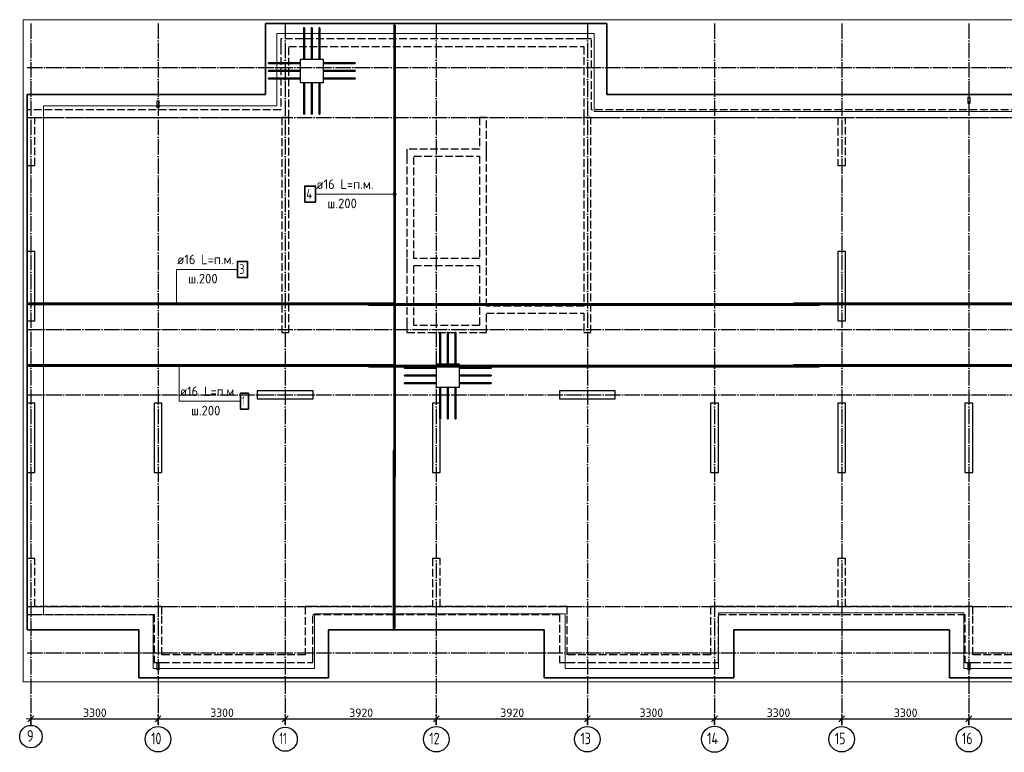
# Model space of a CAD drawing. Header units: millimetres. Extents: x 13527 to 139154, y -122592 to 61893.
# Tile 62 of 130: x 75010 to 100560, y -2582 to 16440. Entities that reach past the tile are written whole.
import ezdxf

# ---------------------------------------------------------------- set-up
doc = ezdxf.new("R2010")
doc.units = ezdxf.units.MM
doc.header["$PDMODE"] = 65
for name, pattern in [('______11', [500, 400, -50, 0, -50]), ('______2', [270, 200, -70]), ('______5', [1100, 800, -100, 100, -100])]:
    doc.linetypes.add(name, pattern=pattern)
for name, color, linetype, lineweight in [('Standard', 7, 'Continuous', 25), ('Арм.стержн. Арматура края', 96, 'Continuous', 35), ('Колонна (1)', 7, 'Continuous', 35), ('Колонна (2)', 7, 'Continuous', 35), ('Размерная линия_ общее', 7, 'Continuous', 13), ('Стальная конструкция_ общее', 7, 'Continuous', 25), ('Стена_ общее', 7, 'Continuous', 35), ('Фундамент_ общее', 7, 'Continuous', 35)]:
    doc.layers.add(name, color=color, linetype=linetype, lineweight=lineweight)
for name, color, linetype, lineweight, true_color in [('Арм.стержн.верхн.зоны У', 7, 'Continuous', 35, 0xecec00), ('Арм.стержн.верхн.зоны Х', 7, 'Continuous', 35, 0x0000c6), ('Арм.стержн.ниж.зоны У', 7, 'Continuous', 35, 0x00b300), ('Арм.стержн.ниж.зоны Х', 7, 'Continuous', 35, 0xc600c6), ('Осевая линия_ общее', 7, '______5', 13, 0xa0a0a0)]:
    doc.layers.add(name, color=color, linetype=linetype, lineweight=lineweight, true_color=true_color)
doc.styles.add('ISOCPEUR', font='isocpeur.ttf')
doc.dimstyles.new('DIMSTYLE_5', dxfattribs={"dimtxt": 220, "dimasz": 250, "dimexe": 0, "dimexo": 0, "dimgap": 110, "dimtad": 2, "dimdec": 0, "dimrnd": 5, "dimzin": 12, "dimdsep": 46, "dimtxsty": 'ISOCPEUR', "dimblk1": 'ALL_ML_STRICH', "dimblk2": 'ALL_ML_STRICH', "dimsah": 1, "dimcen": 0, "dimclrd": 7, "dimclre": 256, "dimclrt": 7, "dimadec": 0, "dimazin": 0, "dimtfac": 1, "dimtdec": 0, "dimtix": 1, "dimtmove": 2, "dimatfit": 3, "dimfxl": 0, "dimtzin": 0, "dimlwd": 0, "dimlwe": -3, "dimarcsym": 0})

# ---------------------------------------------------------------- blocks, each defined once
blk = doc.blocks.new('ALL_ML_STRICH')
at = {"color": 0, "linetype": 'ByBlock', "lineweight": -2}
for p, q in [((-1, 0), (0.5, 0)), ((-0.3, -0.3), (0.3, 0.3)), ((0, -0.5), (0, 0.5))]:
    blk.add_line(p, q, dxfattribs=at)
blk = doc.blocks.new('*D42')
at = {"layer": 'DEFPOINTS', "color": 7, "linetype": 'Continuous', "lineweight": 13, "transparency": 33554687}
for p in [(75300, -1714), (75300, -1878), (78600, -1878)]:
    blk.add_point(p, dxfattribs=at)
at = {"layer": 'Размерная линия_ общее', "color": 253, "linetype": 'Continuous', "lineweight": -2, "true_color": 0xa0a0a0, "transparency": 33554687}
for p, q in [((75300, -1858), (75300, -1714)), ((78600, -1858), (78600, -1714))]:
    blk.add_line(p, q, dxfattribs=at)
at = {"layer": 'Размерная линия_ общее', "color": 7, "linetype": 'Continuous', "lineweight": -2, "transparency": 33554687}
blk.add_line((75300, -1714), (78600, -1714), dxfattribs=at)
at = {"layer": 'Размерная линия_ общее', "color": 7, "linetype": 'Continuous', "lineweight": 13, "transparency": 33554687, "xscale": 250, "yscale": 250, "zscale": 250, "rotation": 180}
blk.add_blockref('ALL_ML_STRICH', (75300, -1714), dxfattribs=at)
at = {"layer": 'Размерная линия_ общее', "color": 7, "linetype": 'Continuous', "lineweight": 13, "transparency": 33554687, "xscale": 250, "yscale": 250, "zscale": 250}
blk.add_blockref('ALL_ML_STRICH', (78600, -1714), dxfattribs=at)
at = {"layer": 'Размерная линия_ общее', "color": 7, "linetype": 'Continuous', "lineweight": 13, "transparency": 33554687, "insert": (76961, -1554), "char_height": 220, "width": 880, "attachment_point": 5, "style": 'ISOCPEUR'}
blk.add_mtext('\\A1;{3300}', dxfattribs=at)
blk = doc.blocks.new('*D43')
at = {"layer": 'DEFPOINTS', "color": 7, "linetype": 'Continuous', "lineweight": 13, "transparency": 33554687}
for p in [(78600, -1714), (78600, -1878), (81900, -1878)]:
    blk.add_point(p, dxfattribs=at)
at = {"layer": 'Размерная линия_ общее', "color": 253, "linetype": 'Continuous', "lineweight": -2, "true_color": 0xa0a0a0, "transparency": 33554687}
for p, q in [((78600, -1858), (78600, -1714)), ((81900, -1858), (81900, -1714))]:
    blk.add_line(p, q, dxfattribs=at)
at = {"layer": 'Размерная линия_ общее', "color": 7, "linetype": 'Continuous', "lineweight": -2, "transparency": 33554687}
blk.add_line((78600, -1714), (81900, -1714), dxfattribs=at)
at = {"layer": 'Размерная линия_ общее', "color": 7, "linetype": 'Continuous', "lineweight": 13, "transparency": 33554687, "xscale": 250, "yscale": 250, "zscale": 250, "rotation": 180}
blk.add_blockref('ALL_ML_STRICH', (78600, -1714), dxfattribs=at)
at = {"layer": 'Размерная линия_ общее', "color": 7, "linetype": 'Continuous', "lineweight": 13, "transparency": 33554687, "xscale": 250, "yscale": 250, "zscale": 250}
blk.add_blockref('ALL_ML_STRICH', (81900, -1714), dxfattribs=at)
at = {"layer": 'Размерная линия_ общее', "color": 7, "linetype": 'Continuous', "lineweight": 13, "transparency": 33554687, "insert": (80261, -1554), "char_height": 220, "width": 880, "attachment_point": 5, "style": 'ISOCPEUR'}
blk.add_mtext('\\A1;{3300}', dxfattribs=at)
blk = doc.blocks.new('*D44')
at = {"layer": 'DEFPOINTS', "color": 7, "linetype": 'Continuous', "lineweight": 13, "transparency": 33554687}
for p in [(81900, -1714), (81900, -1878), (85820, -1878)]:
    blk.add_point(p, dxfattribs=at)
at = {"layer": 'Размерная линия_ общее', "color": 253, "linetype": 'Continuous', "lineweight": -2, "true_color": 0xa0a0a0, "transparency": 33554687}
for p, q in [((81900, -1858), (81900, -1714)), ((85820, -1858), (85820, -1714))]:
    blk.add_line(p, q, dxfattribs=at)
at = {"layer": 'Размерная линия_ общее', "color": 7, "linetype": 'Continuous', "lineweight": -2, "transparency": 33554687}
blk.add_line((81900, -1714), (85820, -1714), dxfattribs=at)
at = {"layer": 'Размерная линия_ общее', "color": 7, "linetype": 'Continuous', "lineweight": 13, "transparency": 33554687, "xscale": 250, "yscale": 250, "zscale": 250, "rotation": 180}
blk.add_blockref('ALL_ML_STRICH', (81900, -1714), dxfattribs=at)
at = {"layer": 'Размерная линия_ общее', "color": 7, "linetype": 'Continuous', "lineweight": 13, "transparency": 33554687, "xscale": 250, "yscale": 250, "zscale": 250}
blk.add_blockref('ALL_ML_STRICH', (85820, -1714), dxfattribs=at)
at = {"layer": 'Размерная линия_ общее', "color": 7, "linetype": 'Continuous', "lineweight": 13, "transparency": 33554687, "insert": (83871, -1554), "char_height": 220, "width": 880, "attachment_point": 5, "style": 'ISOCPEUR'}
blk.add_mtext('\\A1;{3920}', dxfattribs=at)
blk = doc.blocks.new('*D45')
at = {"layer": 'DEFPOINTS', "color": 7, "linetype": 'Continuous', "lineweight": 13, "transparency": 33554687}
for p in [(85820, -1714), (85820, -1878), (89740, -1878)]:
    blk.add_point(p, dxfattribs=at)
at = {"layer": 'Размерная линия_ общее', "color": 253, "linetype": 'Continuous', "lineweight": -2, "true_color": 0xa0a0a0, "transparency": 33554687}
for p, q in [((85820, -1858), (85820, -1714)), ((89740, -1858), (89740, -1714))]:
    blk.add_line(p, q, dxfattribs=at)
at = {"layer": 'Размерная линия_ общее', "color": 7, "linetype": 'Continuous', "lineweight": -2, "transparency": 33554687}
blk.add_line((85820, -1714), (89740, -1714), dxfattribs=at)
at = {"layer": 'Размерная линия_ общее', "color": 7, "linetype": 'Continuous', "lineweight": 13, "transparency": 33554687, "xscale": 250, "yscale": 250, "zscale": 250, "rotation": 180}
blk.add_blockref('ALL_ML_STRICH', (85820, -1714), dxfattribs=at)
at = {"layer": 'Размерная линия_ общее', "color": 7, "linetype": 'Continuous', "lineweight": 13, "transparency": 33554687, "xscale": 250, "yscale": 250, "zscale": 250}
blk.add_blockref('ALL_ML_STRICH', (89740, -1714), dxfattribs=at)
at = {"layer": 'Размерная линия_ общее', "color": 7, "linetype": 'Continuous', "lineweight": 13, "transparency": 33554687, "insert": (87791, -1554), "char_height": 220, "width": 880, "attachment_point": 5, "style": 'ISOCPEUR'}
blk.add_mtext('\\A1;{3920}', dxfattribs=at)
blk = doc.blocks.new('*D46')
at = {"layer": 'DEFPOINTS', "color": 7, "linetype": 'Continuous', "lineweight": 13, "transparency": 33554687}
for p in [(89740, -1714), (89740, -1878), (93040, -1878)]:
    blk.add_point(p, dxfattribs=at)
at = {"layer": 'Размерная линия_ общее', "color": 253, "linetype": 'Continuous', "lineweight": -2, "true_color": 0xa0a0a0, "transparency": 33554687}
for p, q in [((89740, -1858), (89740, -1714)), ((93040, -1858), (93040, -1714))]:
    blk.add_line(p, q, dxfattribs=at)
at = {"layer": 'Размерная линия_ общее', "color": 7, "linetype": 'Continuous', "lineweight": -2, "transparency": 33554687}
blk.add_line((89740, -1714), (93040, -1714), dxfattribs=at)
at = {"layer": 'Размерная линия_ общее', "color": 7, "linetype": 'Continuous', "lineweight": 13, "transparency": 33554687, "xscale": 250, "yscale": 250, "zscale": 250, "rotation": 180}
blk.add_blockref('ALL_ML_STRICH', (89740, -1714), dxfattribs=at)
at = {"layer": 'Размерная линия_ общее', "color": 7, "linetype": 'Continuous', "lineweight": 13, "transparency": 33554687, "xscale": 250, "yscale": 250, "zscale": 250}
blk.add_blockref('ALL_ML_STRICH', (93040, -1714), dxfattribs=at)
at = {"layer": 'Размерная линия_ общее', "color": 7, "linetype": 'Continuous', "lineweight": 13, "transparency": 33554687, "insert": (91401, -1554), "char_height": 220, "width": 880, "attachment_point": 5, "style": 'ISOCPEUR'}
blk.add_mtext('\\A1;{3300}', dxfattribs=at)
blk = doc.blocks.new('*D47')
at = {"layer": 'DEFPOINTS', "color": 7, "linetype": 'Continuous', "lineweight": 13, "transparency": 33554687}
for p in [(93040, -1714), (93040, -1878), (96340, -1878)]:
    blk.add_point(p, dxfattribs=at)
at = {"layer": 'Размерная линия_ общее', "color": 253, "linetype": 'Continuous', "lineweight": -2, "true_color": 0xa0a0a0, "transparency": 33554687}
for p, q in [((93040, -1858), (93040, -1714)), ((96340, -1858), (96340, -1714))]:
    blk.add_line(p, q, dxfattribs=at)
at = {"layer": 'Размерная линия_ общее', "color": 7, "linetype": 'Continuous', "lineweight": -2, "transparency": 33554687}
blk.add_line((93040, -1714), (96340, -1714), dxfattribs=at)
at = {"layer": 'Размерная линия_ общее', "color": 7, "linetype": 'Continuous', "lineweight": 13, "transparency": 33554687, "xscale": 250, "yscale": 250, "zscale": 250, "rotation": 180}
blk.add_blockref('ALL_ML_STRICH', (93040, -1714), dxfattribs=at)
at = {"layer": 'Размерная линия_ общее', "color": 7, "linetype": 'Continuous', "lineweight": 13, "transparency": 33554687, "xscale": 250, "yscale": 250, "zscale": 250}
blk.add_blockref('ALL_ML_STRICH', (96340, -1714), dxfattribs=at)
at = {"layer": 'Размерная линия_ общее', "color": 7, "linetype": 'Continuous', "lineweight": 13, "transparency": 33554687, "insert": (94701, -1554), "char_height": 220, "width": 880, "attachment_point": 5, "style": 'ISOCPEUR'}
blk.add_mtext('\\A1;{3300}', dxfattribs=at)
blk = doc.blocks.new('*D48')
at = {"layer": 'DEFPOINTS', "color": 7, "linetype": 'Continuous', "lineweight": 13, "transparency": 33554687}
for p in [(96340, -1714), (96340, -1878), (99640, -1878)]:
    blk.add_point(p, dxfattribs=at)
at = {"layer": 'Размерная линия_ общее', "color": 253, "linetype": 'Continuous', "lineweight": -2, "true_color": 0xa0a0a0, "transparency": 33554687}
for p, q in [((96340, -1858), (96340, -1714)), ((99640, -1858), (99640, -1714))]:
    blk.add_line(p, q, dxfattribs=at)
at = {"layer": 'Размерная линия_ общее', "color": 7, "linetype": 'Continuous', "lineweight": -2, "transparency": 33554687}
blk.add_line((96340, -1714), (99640, -1714), dxfattribs=at)
at = {"layer": 'Размерная линия_ общее', "color": 7, "linetype": 'Continuous', "lineweight": 13, "transparency": 33554687, "xscale": 250, "yscale": 250, "zscale": 250, "rotation": 180}
blk.add_blockref('ALL_ML_STRICH', (96340, -1714), dxfattribs=at)
at = {"layer": 'Размерная линия_ общее', "color": 7, "linetype": 'Continuous', "lineweight": 13, "transparency": 33554687, "xscale": 250, "yscale": 250, "zscale": 250}
blk.add_blockref('ALL_ML_STRICH', (99640, -1714), dxfattribs=at)
at = {"layer": 'Размерная линия_ общее', "color": 7, "linetype": 'Continuous', "lineweight": 13, "transparency": 33554687, "insert": (98001, -1554), "char_height": 220, "width": 880, "attachment_point": 5, "style": 'ISOCPEUR'}
blk.add_mtext('\\A1;{3300}', dxfattribs=at)
blk = doc.blocks.new('*D49')
at = {"layer": 'DEFPOINTS', "color": 7, "linetype": 'Continuous', "lineweight": 13, "transparency": 33554687}
for p in [(99640, -1714), (99640, -1878), (102940, -1878)]:
    blk.add_point(p, dxfattribs=at)
at = {"layer": 'Размерная линия_ общее', "color": 253, "linetype": 'Continuous', "lineweight": -2, "true_color": 0xa0a0a0, "transparency": 33554687}
for p, q in [((99640, -1858), (99640, -1714)), ((102940, -1858), (102940, -1714))]:
    blk.add_line(p, q, dxfattribs=at)
at = {"layer": 'Размерная линия_ общее', "color": 7, "linetype": 'Continuous', "lineweight": -2, "transparency": 33554687}
blk.add_line((99640, -1714), (102940, -1714), dxfattribs=at)
at = {"layer": 'Размерная линия_ общее', "color": 7, "linetype": 'Continuous', "lineweight": 13, "transparency": 33554687, "xscale": 250, "yscale": 250, "zscale": 250, "rotation": 180}
blk.add_blockref('ALL_ML_STRICH', (99640, -1714), dxfattribs=at)
at = {"layer": 'Размерная линия_ общее', "color": 7, "linetype": 'Continuous', "lineweight": 13, "transparency": 33554687, "xscale": 250, "yscale": 250, "zscale": 250}
blk.add_blockref('ALL_ML_STRICH', (102940, -1714), dxfattribs=at)
at = {"layer": 'Размерная линия_ общее', "color": 7, "linetype": 'Continuous', "lineweight": 13, "transparency": 33554687, "insert": (101301, -1554), "char_height": 220, "width": 880, "attachment_point": 5, "style": 'ISOCPEUR'}
blk.add_mtext('\\A1;{3300}', dxfattribs=at)
blk = doc.blocks.new('СЛОЖНЫЙ_ОБЪЕКТ_1')
at = {"layer": 'Колонна (1)', "color": 9, "lineweight": -3, "true_color": 0xc7c7c7, "transparency": 33554687}
for p, q in [((75200, 10420), (75200, 8620)), ((75400, 10420), (75200, 10420)), ((75400, 8620), (75400, 10420)), ((96240, 10420), (96240, 8620)), ((96440, 10420), (96240, 10420)), ((96440, 8620), (96440, 10420)), ((75200, 8620), (75400, 8620)), ((96240, 8620), (96440, 8620)), ((75200, 6480), (75200, 4680)), ((75400, 6480), (75200, 6480)), ((75400, 4680), (75400, 6480)), ((78500, 6480), (78500, 4680)), ((78700, 6480), (78500, 6480)), ((78700, 4680), (78700, 6480)), ((85720, 6480), (85720, 4680)), ((85920, 6480), (85720, 6480)), ((85920, 4680), (85920, 6480)), ((92940, 6480), (92940, 4680)), ((93140, 6480), (92940, 6480)), ((93140, 4680), (93140, 6480)), ((96240, 6480), (96240, 4680)), ((96440, 6480), (96240, 6480)), ((96440, 4680), (96440, 6480)), ((99540, 6480), (99540, 4680)), ((99740, 6480), (99540, 6480)), ((99740, 4680), (99740, 6480)), ((75200, 4680), (75400, 4680)), ((78500, 4680), (78700, 4680)), ((85720, 4680), (85920, 4680)), ((92940, 4680), (93140, 4680)), ((96240, 4680), (96440, 4680)), ((99540, 4680), (99740, 4680))]:
    blk.add_line(p, q, dxfattribs=at)
at = {"layer": 'Колонна (2)', "color": 9, "lineweight": -3, "true_color": 0xc7c7c7, "transparency": 33554687}
for p, q in [((81175, 6800), (81175, 6600)), ((82625, 6800), (81175, 6800)), ((82625, 6600), (82625, 6800)), ((89015, 6800), (89015, 6600)), ((90465, 6800), (89015, 6800)), ((90465, 6600), (90465, 6800)), ((81175, 6600), (82625, 6600)), ((89015, 6600), (90465, 6600))]:
    blk.add_line(p, q, dxfattribs=at)
at = {"layer": 'Стена_ общее', "color": 9, "linetype": '______2', "lineweight": -3, "true_color": 0xc7c7c7, "transparency": 33554687}
for p, q in [((81790, 15940), (81790, 15740)), ((89650, 15940), (81790, 15940)), ((89850, 15940), (89650, 15940)), ((89850, 14100), (89850, 15940)), ((81790, 15740), (81790, 14100)), ((81990, 13900), (81990, 15740)), ((81990, 15740), (89650, 15740)), ((89650, 15740), (89650, 14100)), ((75200, 14100), (75200, 13900)), ((81790, 14100), (75200, 14100)), ((89650, 14100), (89650, 13900)), ((102830, 14100), (89850, 14100)), ((75200, 13900), (75200, 12650)), ((75400, 13900), (81790, 13900)), ((75400, 12650), (75400, 13900)), ((81790, 13900), (81810, 13900)), ((81810, 13900), (81810, 8320)), ((81990, 13900), (81810, 13900)), ((81990, 8320), (81990, 13900)), ((86940, 13900), (86940, 13080)), ((87120, 13900), (86940, 13900)), ((87120, 13080), (87120, 13900)), ((89650, 13900), (89650, 9000)), ((89830, 13900), (89650, 13900)), ((89830, 8320), (89830, 13900)), ((89830, 13900), (96240, 13900)), ((96240, 13900), (96240, 12650)), ((96440, 12650), (96440, 13900)), ((96440, 13900), (102850, 13900)), ((85060, 13080), (85060, 12900)), ((86940, 13080), (85060, 13080)), ((87120, 12900), (87120, 13080)), ((85060, 12900), (85060, 10240)), ((85240, 10240), (85240, 12900)), ((85240, 12900), (86940, 12900)), ((86940, 12900), (86940, 10240)), ((87120, 10060), (87120, 12900)), ((75200, 12650), (75400, 12650)), ((96240, 12650), (96440, 12650)), ((85060, 10240), (85060, 10060)), ((86940, 10240), (85240, 10240)), ((85060, 10060), (85060, 8500)), ((85240, 8500), (85240, 10060)), ((85240, 10060), (86940, 10060)), ((86940, 10060), (86940, 8500)), ((87120, 9000), (87120, 10060)), ((89650, 9000), (87120, 9000)), ((87120, 8820), (89650, 8820)), ((87120, 8320), (87120, 8820)), ((89650, 8820), (89650, 8320)), ((85060, 8500), (85060, 8320)), ((86940, 8500), (85240, 8500)), ((81810, 8320), (81990, 8320)), ((85060, 8320), (86940, 8320)), ((86940, 8320), (87120, 8320)), ((89650, 8320), (89830, 8320)), ((75200, 2450), (75200, 1000)), ((75400, 2450), (75200, 2450)), ((75400, 1200), (75400, 2450)), ((85720, 2450), (85720, 1200)), ((85920, 2450), (85720, 2450)), ((85920, 1200), (85920, 2450)), ((96240, 2450), (96240, 1200)), ((96440, 2450), (96240, 2450)), ((96440, 1200), (96440, 2450)), ((78700, 1200), (75400, 1200)), ((78700, 1000), (78700, 1200)), ((82420, 1200), (82420, -50)), ((82620, 1200), (82420, 1200)), ((85720, 1200), (82620, 1200)), ((89220, 1200), (85920, 1200)), ((89220, 1000), (89220, 1200)), ((92940, 1200), (92940, -50)), ((93140, 1200), (92940, 1200)), ((96240, 1200), (93140, 1200)), ((99740, 1200), (96440, 1200)), ((99740, 1000), (99740, 1200)), ((75200, 1000), (75400, 1000)), ((75400, 1000), (78500, 1000)), ((78500, 1000), (78500, -250)), ((78700, -50), (78700, 1000)), ((82620, -50), (82620, 1000)), ((82620, 1000), (89020, 1000)), ((89020, 1000), (89020, -250)), ((89220, -50), (89220, 1000)), ((93140, 1000), (99540, 1000)), ((93140, -50), (93140, 1000)), ((99540, 1000), (99540, -250)), ((99740, -50), (99740, 1000)), ((78500, -250), (78700, -250)), ((82420, -50), (78700, -50)), ((78700, -250), (82620, -250)), ((82620, -250), (82620, -50)), ((89020, -250), (89220, -250)), ((92940, -50), (89220, -50)), ((89220, -250), (93140, -250)), ((93140, -250), (93140, -50)), ((99540, -250), (99740, -250)), ((103460, -50), (99740, -50)), ((99740, -250), (103660, -250))]:
    blk.add_line(p, q, dxfattribs=at)

msp = doc.modelspace()

# ---------------------------------------------------------------- hatches: boundary and pattern name
at = {"layer": 'Арм.стержн.верхн.зоны У', "linetype": 'Continuous', "lineweight": 13, "transparency": 33554687}
for points in [[(84707.8, 11892.6), (84707.8, 11930.1), (84702.5, 11911.4)], [(84707.8, 11930.1), (84721.3, 11879.1), (84721.3, 11943.6)], [(84707.8, 11930.1), (84707.8, 11892.6), (84721.3, 11879.1)], [(84721.3, 11943.6), (84740, 11873.9), (84740, 11948.9)], [(84721.3, 11943.6), (84721.3, 11879.1), (84740, 11873.9)], [(84740, 11948.9), (84740, 11873.9), (84758.8, 11879.1)], [(84740, 11948.9), (84758.8, 11879.1), (84758.8, 11943.6)], [(84758.8, 11943.6), (84758.8, 11879.1), (84772.2, 11892.6)], [(84758.8, 11943.6), (84772.2, 11892.6), (84772.2, 11930.1)], [(84772.2, 11930.1), (84772.2, 11892.6), (84777.5, 11911.4)]]:
    msp.add_hatch(color=7, dxfattribs=at).paths.add_polyline_path(points)
at = {"layer": 'Арм.стержн.верхн.зоны Х', "linetype": 'Continuous', "lineweight": 13, "transparency": 33554687}
for points in [[(79107.8, 9079.7), (79043.3, 9079.7), (79038, 9061)], [(79107.8, 9079.7), (79038, 9061), (79113, 9061)], [(79113, 9061), (79038, 9061), (79043.3, 9042.2)], [(79094.3, 9093.2), (79056.8, 9093.2), (79043.3, 9079.7)], [(79094.3, 9093.2), (79043.3, 9079.7), (79107.8, 9079.7)], [(79113, 9061), (79043.3, 9042.2), (79107.8, 9042.2)], [(79107.8, 9042.2), (79043.3, 9042.2), (79056.8, 9028.8)], [(79056.8, 9093.2), (79094.3, 9093.2), (79075.5, 9098.5)], [(79107.8, 9042.2), (79056.8, 9028.8), (79094.3, 9028.8)], [(79094.3, 9028.8), (79056.8, 9028.8), (79075.5, 9023.5)]]:
    msp.add_hatch(color=7, dxfattribs=at).paths.add_polyline_path(points)
at = {"layer": 'Арм.стержн.ниж.зоны Х', "linetype": 'Continuous', "lineweight": 13, "transparency": 33554687}
for points in [[(79109.2, 7461), (79184.2, 7461), (79178.9, 7479.8)], [(79109.2, 7461), (79178.9, 7479.8), (79114.4, 7479.8)], [(79114.4, 7442.3), (79184.2, 7461), (79109.2, 7461)], [(79114.4, 7479.8), (79178.9, 7479.8), (79165.4, 7493.2)], [(79114.4, 7479.8), (79165.4, 7493.2), (79127.9, 7493.2)], [(79114.4, 7442.3), (79178.9, 7442.3), (79184.2, 7461)], [(79127.9, 7428.8), (79178.9, 7442.3), (79114.4, 7442.3)], [(79127.9, 7493.2), (79165.4, 7493.2), (79146.7, 7498.5)], [(79127.9, 7428.8), (79165.4, 7428.8), (79178.9, 7442.3)], [(79165.4, 7428.8), (79127.9, 7428.8), (79146.7, 7423.5)]]:
    msp.add_hatch(color=7, dxfattribs=at).paths.add_polyline_path(points)

# ---------------------------------------------------------------- linework, layer by layer
at = {"layer": 'Standard', "color": 7, "linetype": 'Continuous', "lineweight": 13, "transparency": 33554687}
for points in [[(75100, -750), (118293.4, -750), (118293.4, 16440), (75100, 16440), (75100, -750)], [(102763.5, 14060), (89913.5, 14060), (89913.5, 16080), (81683.5, 16080), (81683.5, 14200), (75623.5, 14200), (75623.5, 990), (78473.5, 990), (78473.5, -410), (82663.5, -410), (82663.5, 1010), (89163.5, 1010), (89163.5, -410), (93143.5, -410), (93143.5, 1040), (99513.5, 1040), (99513.5, -410), (103753.5, -410)]]:
    msp.add_lwpolyline(points, dxfattribs=at)
at = {"layer": 'Арм.стержн. Арматура края', "color": 7, "linetype": 'Continuous', "lineweight": 35, "transparency": 33554687}
for points in [[(82398, 16230), (82398, 15430), (82382, 15430), (82382, 16230), (82398, 16230)], [(82598, 16230), (82598, 15430), (82582, 15430), (82582, 16230), (82598, 16230)], [(82798, 16230), (82798, 15430), (82782, 15430), (82782, 16230), (82798, 16230)], [(82267, 15302), (81467, 15302), (81467, 15318), (82267, 15318), (82267, 15302)], [(82267, 15102), (81467, 15102), (81467, 15118), (82267, 15118), (82267, 15102)], [(82913, 15318), (83713, 15318), (83713, 15302), (82913, 15302), (82913, 15318)], [(82913, 15118), (83713, 15118), (83713, 15102), (82913, 15102), (82913, 15118)], [(82267, 14902), (81467, 14902), (81467, 14918), (82267, 14918), (82267, 14902)], [(82913, 14918), (83713, 14918), (83713, 14902), (82913, 14902), (82913, 14918)], [(82382, 13990), (82382, 14790), (82398, 14790), (82398, 13990), (82382, 13990)], [(82582, 13990), (82582, 14790), (82598, 14790), (82598, 13990), (82582, 13990)], [(82782, 13990), (82782, 14790), (82798, 14790), (82798, 13990), (82782, 13990)], [(85928, 8320), (85928, 7520), (85912, 7520), (85912, 8320), (85928, 8320)], [(86128, 8320), (86128, 7520), (86112, 7520), (86112, 8320), (86128, 8320)], [(86328, 8320), (86328, 7520), (86312, 7520), (86312, 8320), (86328, 8320)], [(85797, 7392), (84997, 7392), (84997, 7408), (85797, 7408), (85797, 7392)], [(85797, 7192), (84997, 7192), (84997, 7208), (85797, 7208), (85797, 7192)], [(86443, 7408), (87243, 7408), (87243, 7392), (86443, 7392), (86443, 7408)], [(86443, 7208), (87243, 7208), (87243, 7192), (86443, 7192), (86443, 7208)], [(85797, 6992), (84997, 6992), (84997, 7008), (85797, 7008), (85797, 6992)], [(86443, 7008), (87243, 7008), (87243, 6992), (86443, 6992), (86443, 7008)], [(85912, 6080), (85912, 6880), (85928, 6880), (85928, 6080), (85912, 6080)], [(86112, 6080), (86112, 6880), (86128, 6880), (86128, 6080), (86112, 6080)], [(86312, 6080), (86312, 6880), (86328, 6880), (86328, 6080), (86312, 6080)]]:
    msp.add_lwpolyline(points, dxfattribs=at)
at = {"layer": 'Арм.стержн.верхн.зоны У', "color": 7, "linetype": 'Continuous', "lineweight": 13, "transparency": 33554687}
for p, q in [((82688.5, 11911.4), (84278.5, 11911.4)), ((84278.5, 11911.4), (84740, 11911.4)), ((84702.5, 11911.4), (84702.5, 11911.4)), ((84740, 11948.9), (84740, 11948.9)), ((84740, 11873.9), (84740, 11873.9)), ((84777.5, 11911.4), (84777.5, 11911.4))]:
    msp.add_line(p, q, dxfattribs=at)
at = {"layer": 'Арм.стержн.верхн.зоны У', "color": 7, "linetype": 'Continuous', "lineweight": 50, "transparency": 33554687}
for points in [[(84748, 16300), (84748, 4584), (84732, 4584), (84732, 16300), (84748, 16300)], [(84732, 5254), (84732, 640), (84716, 640), (84716, 5254), (84732, 5254)]]:
    msp.add_lwpolyline(points, dxfattribs=at)
at = {"layer": 'Арм.стержн.верхн.зоны У', "color": 7, "linetype": 'Continuous', "lineweight": 35, "transparency": 33554687}
msp.add_lwpolyline([(82405.2, 11703.1), (82688.5, 11703.1), (82688.5, 12119.7), (82405.2, 12119.7), (82405.2, 11703.1)], dxfattribs=at)
at = {"layer": 'Арм.стержн.верхн.зоны У', "color": 7, "linetype": 'Continuous', "lineweight": 13, "transparency": 33554687}
msp.add_circle((84740, 11911.4), 37.5, dxfattribs=at)
at = {"layer": 'Арм.стержн.верхн.зоны Х', "color": 7, "linetype": 'Continuous', "lineweight": 13, "transparency": 33554687}
for p, q in [((79075.5, 9957.1), (80665.5, 9957.1)), ((79075.5, 9957.1), (79075.5, 9061)), ((79038, 9061), (79038, 9061)), ((79075.5, 9098.5), (79075.5, 9098.5)), ((79075.5, 9023.5), (79075.5, 9023.5)), ((79113, 9061), (79113, 9061))]:
    msp.add_line(p, q, dxfattribs=at)
at = {"layer": 'Арм.стержн.верхн.зоны Х', "color": 52, "linetype": 'Continuous', "lineweight": 25, "transparency": 33554687}
for points in [[(102430, 14500), (90250, 14500), (90250, 16340), (81390, 16340), (81390, 14500), (75200, 14500), (75200, 600), (78100, 600), (78100, -650), (83020, -650), (83020, 600), (88620, 600), (88620, -650), (93540, -650), (93540, 600), (99140, 600), (99140, -650), (104060, -650)], [(82290, 15410), (82290, 14810), (82890, 14810), (82890, 15410), (82290, 15410)], [(85820, 7500), (85820, 6900), (86420, 6900), (86420, 7500), (85820, 7500)]]:
    msp.add_lwpolyline(points, dxfattribs=at)
at = {"layer": 'Арм.стержн.верхн.зоны Х', "color": 7, "linetype": 'Continuous', "lineweight": 35, "transparency": 33554687}
msp.add_lwpolyline([(80665.5, 9748.8), (80923.9, 9748.8), (80923.9, 10165.4), (80665.5, 10165.4), (80665.5, 9748.8)], dxfattribs=at)
at = {"layer": 'Арм.стержн.верхн.зоны Х', "color": 7, "linetype": 'Continuous', "lineweight": 50, "transparency": 33554687}
for points in [[(84734, 9053), (75240, 9053), (75240, 9069), (84734, 9069), (84734, 9053)], [(95764, 9037), (84064, 9037), (84064, 9053), (95764, 9053), (95764, 9037)], [(106794, 9053), (95094, 9053), (95094, 9069), (106794, 9069), (106794, 9053)]]:
    msp.add_lwpolyline(points, dxfattribs=at)
at = {"layer": 'Арм.стержн.верхн.зоны Х', "color": 7, "linetype": 'Continuous', "lineweight": 13, "transparency": 33554687}
msp.add_circle((79075.5, 9061), 37.5, dxfattribs=at)
at = {"layer": 'Арм.стержн.ниж.зоны У', "color": 52, "linetype": 'Continuous', "lineweight": 25, "transparency": 33554687}
msp.add_lwpolyline([(102430, 14500), (90250, 14500), (90250, 16340), (81390, 16340), (81390, 14500), (75200, 14500), (75200, 600), (78100, 600), (78100, -650), (83020, -650), (83020, 600), (88620, 600), (88620, -650), (93540, -650), (93540, 600), (99140, 600), (99140, -650), (104060, -650)], dxfattribs=at)
at = {"layer": 'Арм.стержн.ниж.зоны Х', "color": 7, "linetype": 'Continuous', "lineweight": 13, "transparency": 33554687}
for p, q in [((79109.2, 7461), (79109.2, 7461)), ((79146.7, 7498.5), (79146.7, 7498.5)), ((79146.7, 6531.8), (79146.7, 7461)), ((79146.7, 7423.5), (79146.7, 7423.5)), ((79184.2, 7461), (79184.2, 7461)), ((79146.7, 6531.8), (80736.7, 6531.8))]:
    msp.add_line(p, q, dxfattribs=at)
at = {"layer": 'Арм.стержн.ниж.зоны Х', "color": 52, "linetype": 'Continuous', "lineweight": 25, "transparency": 33554687}
msp.add_lwpolyline([(102430, 14500), (90250, 14500), (90250, 16340), (81390, 16340), (81390, 14500), (75200, 14500), (75200, 600), (78100, 600), (78100, -650), (83020, -650), (83020, 600), (88620, 600), (88620, -650), (93540, -650), (93540, 600), (99140, 600), (99140, -650), (104060, -650)], dxfattribs=at)
at = {"layer": 'Арм.стержн.ниж.зоны Х', "color": 7, "linetype": 'Continuous', "lineweight": 50, "transparency": 33554687}
for points in [[(84734, 7453), (75240, 7453), (75240, 7469), (84734, 7469), (84734, 7453)], [(95764, 7437), (84064, 7437), (84064, 7453), (95764, 7453), (95764, 7437)], [(106794, 7453), (95094, 7453), (95094, 7469), (106794, 7469), (106794, 7453)]]:
    msp.add_lwpolyline(points, dxfattribs=at)
at = {"layer": 'Арм.стержн.ниж.зоны Х', "color": 7, "linetype": 'Continuous', "lineweight": 35, "transparency": 33554687}
msp.add_lwpolyline([(80736.7, 6323.5), (80945, 6323.5), (80945, 6740.1), (80736.7, 6740.1), (80736.7, 6323.5)], dxfattribs=at)
at = {"layer": 'Арм.стержн.ниж.зоны Х', "color": 7, "linetype": 'Continuous', "lineweight": 13, "transparency": 33554687}
msp.add_circle((79146.7, 7461), 37.5, dxfattribs=at)
at = {"layer": 'Осевая линия_ общее', "color": 253, "linetype": '______11', "lineweight": -3, "true_color": 0xa0a0a0, "transparency": 33554687}
for p, q in [((75300, 16340), (75300, -1877.9)), ((78600, 16340), (78600, -1877.9)), ((81900, 16340), (81900, -1877.9)), ((85820, 16340), (85820, -1877.9)), ((89740, 16340), (89740, -1877.9)), ((93040, 16340), (93040, -1877.9)), ((96340, 16340), (96340, -1877.9)), ((99640, 16340), (99640, -1877.9)), ((75200, 15200), (119325.4, 15200)), ((75200, 13900), (119325.4, 13900)), ((75200, 8400), (119325.4, 8400)), ((75200, 6700), (119325.4, 6700)), ((75200, 1200), (119325.4, 1200)), ((75200, 0), (119325.4, 0))]:
    msp.add_line(p, q, dxfattribs=at)
at = {"layer": 'Осевая линия_ общее', "color": 7, "linetype": 'Continuous', "lineweight": -3, "transparency": 33554687}
for centre, radius in [((75302.4, -2174.7), 292.4), ((78600.4, -2242.4), 330.4), ((81900.9, -2242.4), 313.4), ((85820.4, -2242.4), 330.4), ((89740.4, -2242.4), 330.4), ((93042.1, -2242.4), 339.6), ((96340.4, -2242.4), 330.4), ((99640.4, -2242.4), 330.4)]:
    msp.add_circle(centre, radius, dxfattribs=at)
at = {"layer": 'Стальная конструкция_ общее', "color": 253, "linetype": '______2', "lineweight": 18, "true_color": 0xababab, "transparency": 33554687}
for p, q in [((78570, 14173.1), (78570, 14330)), ((78570, 14330), (78630, 14330)), ((78570, 14173.1), (78570, 14330)), ((78570, 14330), (78630, 14330)), ((78630, 14330), (78630, 14173.1)), ((78630, 14330), (78630, 14173.1)), ((99610, 14273.1), (99610, 14430)), ((99610, 14430), (99670, 14430)), ((99610, 14273.1), (99610, 14430)), ((99610, 14430), (99670, 14430)), ((99670, 14430), (99670, 14273.1)), ((99670, 14430), (99670, 14273.1)), ((78570, -426.9), (78570, -270)), ((78570, -270), (78630, -270)), ((78570, -426.9), (78570, -270)), ((78570, -270), (78630, -270)), ((78630, -270), (78630, -426.9)), ((78630, -270), (78630, -426.9)), ((99610, -426.9), (99610, -270)), ((99610, -270), (99670, -270)), ((99610, -426.9), (99610, -270)), ((99610, -270), (99670, -270)), ((99670, -270), (99670, -426.9)), ((99670, -270), (99670, -426.9))]:
    msp.add_line(p, q, dxfattribs=at)
at = {"layer": 'Стальная конструкция_ общее', "color": 7, "linetype": 'Continuous', "lineweight": 25, "transparency": 33554687}
for p, q in [((78570, 14170), (78570, 14173.1)), ((78570, 14173.1), (78630, 14173.1)), ((78570, 14170), (78570, 14173.1)), ((78570, 14173.1), (78630, 14173.1)), ((78570, 14170), (78630, 14170)), ((78570, 14170), (78630, 14170)), ((78630, 14173.1), (78630, 14170)), ((78630, 14173.1), (78630, 14170)), ((99610, 14270), (99610, 14273.1)), ((99610, 14273.1), (99670, 14273.1)), ((99610, 14270), (99610, 14273.1)), ((99610, 14273.1), (99670, 14273.1)), ((99610, 14270), (99670, 14270)), ((99610, 14270), (99670, 14270)), ((99670, 14273.1), (99670, 14270)), ((99670, 14273.1), (99670, 14270)), ((78570, -430), (78570, -426.9)), ((78570, -426.9), (78630, -426.9)), ((78570, -430), (78570, -426.9)), ((78570, -426.9), (78630, -426.9)), ((78570, -430), (78630, -430)), ((78570, -430), (78630, -430)), ((78630, -426.9), (78630, -430)), ((78630, -426.9), (78630, -430)), ((99610, -430), (99610, -426.9)), ((99610, -426.9), (99670, -426.9)), ((99610, -430), (99610, -426.9)), ((99610, -426.9), (99670, -426.9)), ((99610, -430), (99670, -430)), ((99610, -430), (99670, -430)), ((99670, -426.9), (99670, -430)), ((99670, -426.9), (99670, -430))]:
    msp.add_line(p, q, dxfattribs=at)
at = {"layer": 'Фундамент_ общее', "color": 7, "lineweight": 25, "transparency": 33554687}
for p, q in [((81390, 14500), (81390, 16340)), ((81390, 16340), (90250, 16340)), ((90250, 16340), (90250, 14500)), ((82290, 15410), (82290, 14810)), ((82890, 15410), (82290, 15410)), ((82890, 14810), (82890, 15410)), ((82290, 14810), (82890, 14810)), ((75200, 600), (75200, 14500)), ((75200, 14500), (81390, 14500)), ((90250, 14500), (102430, 14500)), ((85820, 7500), (85820, 6900)), ((86420, 7500), (85820, 7500)), ((86420, 6900), (86420, 7500)), ((85820, 6900), (86420, 6900)), ((78100, 600), (75200, 600)), ((78100, -650), (78100, 600)), ((83020, 600), (83020, -650)), ((88620, 600), (83020, 600)), ((88620, -650), (88620, 600)), ((93540, 600), (93540, -650)), ((99140, 600), (93540, 600)), ((99140, -650), (99140, 600)), ((83020, -650), (78100, -650)), ((93540, -650), (88620, -650)), ((104060, -650), (99140, -650))]:
    msp.add_line(p, q, dxfattribs=at)
at = {"layer": 'Фундамент_ общее', "color": 7, "linetype": 'Continuous', "lineweight": 25, "transparency": 33554687}
for p, q in [((81390, 14500), (81390, 16340)), ((81390, 16340), (90250, 16340)), ((90250, 16340), (90250, 14500)), ((82290, 15410), (82290, 14810)), ((82890, 15410), (82290, 15410)), ((82890, 14810), (82890, 15410)), ((82290, 14810), (82890, 14810)), ((75200, 600), (75200, 14500)), ((75200, 14500), (81390, 14500)), ((90250, 14500), (102430, 14500)), ((85820, 7500), (85820, 6900)), ((86420, 7500), (85820, 7500)), ((86420, 6900), (86420, 7500)), ((85820, 6900), (86420, 6900)), ((78100, 600), (75200, 600)), ((78100, -650), (78100, 600)), ((83020, 600), (83020, -650)), ((88620, 600), (83020, 600)), ((88620, -650), (88620, 600)), ((93540, 600), (93540, -650)), ((99140, 600), (93540, 600)), ((99140, -650), (99140, 600)), ((83020, -650), (78100, -650)), ((93540, -650), (88620, -650)), ((104060, -650), (99140, -650))]:
    msp.add_line(p, q, dxfattribs=at)

# ---------------------------------------------------------------- block references
at = {"layer": 'Стена_ общее', "color": 9, "linetype": '______2', "lineweight": -3, "true_color": 0xc7c7c7, "transparency": 33554687}
msp.add_blockref('СЛОЖНЫЙ_ОБЪЕКТ_1', (0, 0), dxfattribs=at)

# ---------------------------------------------------------------- texts
at = {"layer": 'Арм.стержн.верхн.зоны У', "color": 7, "linetype": 'Continuous', "lineweight": 25, "transparency": 33554687, "char_height": 250, "attachment_point": 7, "style": 'ISOCPEUR'}
for s, insert, width in [('\\W0.94;ø16 L=п.м.', (82708.5, 12044.7), 1666.526), ('\\W0.80;4', (82446.8, 11794.7), 299.861), ('\\W0.95;ш.200 ', (82996, 11544.7), 1093.33)]:
    msp.add_mtext(s, dxfattribs=dict(at, insert=insert, width=width))
at = {"layer": 'Арм.стержн.верхн.зоны Х', "color": 7, "linetype": 'Continuous', "lineweight": 25, "transparency": 33554687, "char_height": 250, "attachment_point": 7, "style": 'ISOCPEUR'}
for s, insert, width in [('\\W0.94;ø16 L=п.м.', (79095.5, 10090.4), 1666.526), ('\\W0.78;3', (80707.2, 9840.4), 272.006), ('\\W0.95;ш.200 ', (79383, 9590.4), 1093.33)]:
    msp.add_mtext(s, dxfattribs=dict(at, insert=insert, width=width))
at = {"layer": 'Арм.стержн.ниж.зоны Х', "color": 7, "linetype": 'Continuous', "lineweight": 25, "transparency": 33554687, "char_height": 250, "attachment_point": 7, "style": 'ISOCPEUR'}
for s, insert, width in [('\\W0.94;ø16 L=п.м.', (79166.7, 6665.1), 1666.526), ('\\W0.56;1', (80778.4, 6415.1), 194.444), ('\\W0.95;ш.200 ', (79454.2, 6165.1), 1093.33)]:
    msp.add_mtext(s, dxfattribs=dict(at, insert=insert, width=width))
at = {"layer": 'Осевая линия_ общее', "color": 7, "linetype": 'Continuous', "lineweight": -3, "transparency": 33554687, "char_height": 300, "attachment_point": 7, "style": 'ISOCPEUR'}
for s, insert, width in [('\\W0.78;9', (75197.4, -2305.2), 326.407), ('\\W0.75;10', (78420.4, -2372.9), 472.281), ('\\W0.62;11', (81750.9, -2372.9), 393.75), ('\\W0.75;12', (85640.4, -2372.9), 472.281), ('\\W0.75;13', (89560.4, -2372.9), 472.281), ('\\W0.76;14', (92847.1, -2372.9), 504.562), ('\\W0.75;15', (96160.4, -2372.9), 472.281), ('\\W0.75;16', (99460.4, -2372.9), 472.281)]:
    msp.add_mtext(s, dxfattribs=dict(at, insert=insert, width=width))

# ---------------------------------------------------------------- dimensions: what is measured, and where the dimension line sits
at = {"layer": 'Размерная линия_ общее', "color": 7, "linetype": 'Continuous', "lineweight": 13, "transparency": 33554687}
for base, p1, p2, picture, middle in [((78600, -1714.3), (75300, -1857.9), (78600, -1857.9), '*D42', (76961, -1554.3)), ((81900, -1714.3), (78600, -1857.9), (81900, -1857.9), '*D43', (80261, -1554.3)), ((85820, -1714.3), (81900, -1857.9), (85820, -1857.9), '*D44', (83871, -1554.3)), ((89740, -1714.3), (85820, -1857.9), (89740, -1857.9), '*D45', (87791, -1554.3)), ((93040, -1714.3), (89740, -1857.9), (93040, -1857.9), '*D46', (91401, -1554.3)), ((96340, -1714.3), (93040, -1857.9), (96340, -1857.9), '*D47', (94701, -1554.3)), ((99640, -1714.3), (96340, -1857.9), (99640, -1857.9), '*D48', (98001, -1554.3)), ((102940, -1714.3), (99640, -1857.9), (102940, -1857.9), '*D49', (101301, -1554.3))]:
    dim = msp.add_linear_dim(base=base, p1=p1, p2=p2, dimstyle='DIMSTYLE_5', override={"dimpost": '<>', "dimclrd": 7, "dimclre": 253, "dimclrt": 7, "dimlwd": 0, "dimlwe": 65533}, dxfattribs=at)
    dim.commit()
    dim.dimension.update_dxf_attribs({"geometry": picture, "text_midpoint": middle, "dimtype": 160})

doc.saveas('drawing.dxf')
